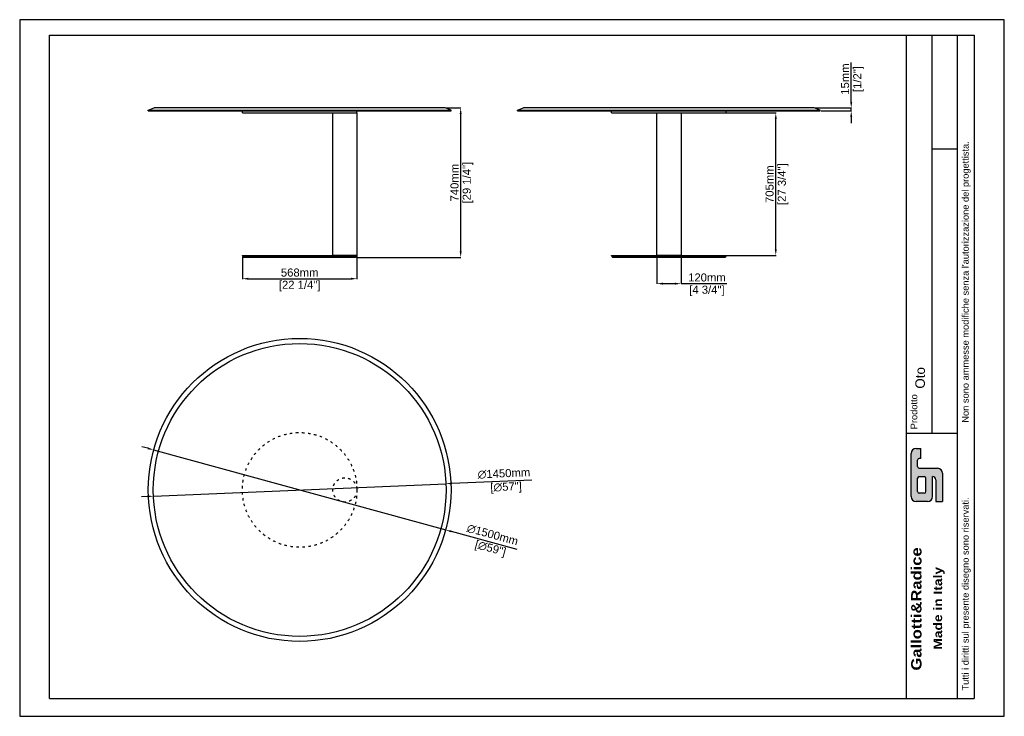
# Model space of a CAD drawing. Header units: millimetres. Extents: x 287 to 9776, y 2043 to 9555.
# Tile 1 of 2: x 287 to 5164, y 6107 to 9555. Entities that reach past the tile are written whole.
import ezdxf

# ---------------------------------------------------------------- set-up
doc = ezdxf.new("R2010")
doc.units = ezdxf.units.MM
doc.linetypes.add('ACAD_ISO03W100', pattern=[30, 12, -18])
doc.styles.get("Standard").update_dxf_attribs({"font": 'arial.ttf'})
doc.dimstyles.new('PRODOTTI', dxfattribs={"dimtxt": 40, "dimasz": 30, "dimexe": 1.25, "dimexo": 5, "dimgap": 10, "dimtad": 1, "dimzin": 12, "dimtxsty": 'Standard', "dimcen": 2.5, "dimclrd": 252, "dimclre": 252, "dimclrt": 252, "dimadec": 0, "dimazin": 3, "dimtfac": 1, "dimtmove": 0, "dimatfit": 3, "dimfxl": 1, "dimtfillclr": 134, "dimarcsym": 0})

# ---------------------------------------------------------------- blocks, each defined once
blk = doc.blocks.new('*D5')
at = {"color": 252, "lineweight": -2, "transparency": 16777216}
for p, q in [((921.4, 7433.2), (892.5, 7441.1)), ((950.3, 7425.3), (2397.1, 7029.2)), ((2751.8, 6932.2), (2426.1, 7021.3))]:
    blk.add_line(p, q, dxfattribs=at)
at = {"color": 252, "transparency": 16777216}
for points in [[(922.7, 7438), (920.1, 7428.4), (950.3, 7425.3)], [(2427.4, 7026.1), (2424.7, 7016.5), (2397.1, 7029.2)]]:
    blk.add_solid(points, dxfattribs=at)
at = {"layer": 'Defpoints', "color": 0, "transparency": 16777216}
for p in [(950.3, 7425.3), (2397.1, 7029.2)]:
    blk.add_point(p, dxfattribs=at)
at = {"color": 252, "transparency": 16777216, "insert": (2619.1, 6968.5), "char_height": 40, "attachment_point": 5, "rotation": 344.6907}
blk.add_mtext('∅1500mm\\P [∅59"]', dxfattribs=at)
blk = doc.blocks.new('*D6')
at = {"color": 252, "lineweight": -2, "transparency": 16777216}
for p, q in [((2824.6, 7276.3), (2428, 7259.4)), ((949.4, 7196.4), (2398.1, 7258.1)), ((919.4, 7195.1), (889.4, 7193.8))]:
    blk.add_line(p, q, dxfattribs=at)
at = {"color": 252, "transparency": 16777216}
for points in [[(2427.8, 7264.4), (2428.3, 7254.4), (2398.1, 7258.1)], [(919.2, 7200.1), (919.6, 7190.1), (949.4, 7196.4)]]:
    blk.add_solid(points, dxfattribs=at)
at = {"layer": 'Defpoints', "color": 0, "transparency": 16777216}
for p in [(2398.1, 7258.1), (949.4, 7196.4)]:
    blk.add_point(p, dxfattribs=at)
at = {"color": 252, "transparency": 16777216, "insert": (2687.2, 7270.4), "char_height": 40, "attachment_point": 5, "rotation": 2.4399}
blk.add_mtext('∅1450mm\\P [∅57"]', dxfattribs=at)
blk = doc.blocks.new('*D7')
at = {"color": 252, "lineweight": -2, "transparency": 16777216}
for p, q in [((1389.7, 8382), (1389.7, 8271.5)), ((1957.7, 8383.5), (1957.7, 8271.5)), ((1419.7, 8272.8), (1927.7, 8272.8))]:
    blk.add_line(p, q, dxfattribs=at)
at = {"color": 252, "transparency": 16777216}
for points in [[(1419.7, 8277.8), (1419.7, 8267.8), (1389.7, 8272.8)], [(1927.7, 8277.8), (1927.7, 8267.8), (1957.7, 8272.8)]]:
    blk.add_solid(points, dxfattribs=at)
at = {"layer": 'Defpoints', "color": 0, "transparency": 16777216}
for p in [(1389.7, 8387), (1957.7, 8388.5), (1957.7, 8272.8)]:
    blk.add_point(p, dxfattribs=at)
at = {"color": 252, "transparency": 16777216, "char_height": 40, "attachment_point": 5}
for s, insert in [('568mm', (1673.7, 8303.2)), ('[22 1/4"]', (1673.7, 8236.9))]:
    blk.add_mtext(s, dxfattribs=dict(at, insert=insert))
blk = doc.blocks.new('*D8')
at = {"color": 252, "lineweight": -2, "transparency": 16777216}
for p, q in [((3567.9, 9093.5), (4033.4, 9093.5)), ((4032.2, 8418.5), (4032.2, 9063.5)), ((3567.9, 8388.5), (4033.4, 8388.5))]:
    blk.add_line(p, q, dxfattribs=at)
at = {"color": 252, "transparency": 16777216}
for points in [[(4027.2, 9063.5), (4037.2, 9063.5), (4032.2, 9093.5)], [(4027.2, 8418.5), (4037.2, 8418.5), (4032.2, 8388.5)]]:
    blk.add_solid(points, dxfattribs=at)
at = {"layer": 'Defpoints', "color": 0, "transparency": 16777216}
for p in [(3562.9, 9093.5), (4032.2, 9093.5), (3562.9, 8388.5)]:
    blk.add_point(p, dxfattribs=at)
at = {"color": 252, "transparency": 16777216, "char_height": 40, "attachment_point": 5, "rotation": 90}
for s, insert in [('705mm', (4001.7, 8741)), ('[27 3/4"]', (4068.1, 8741))]:
    blk.add_mtext(s, dxfattribs=dict(at, insert=insert))
blk = doc.blocks.new('*D9')
at = {"color": 252, "lineweight": -2, "transparency": 16777216}
for p, q in [((4406, 9148.5), (4406, 9344.1)), ((4227.9, 9118.5), (4407.3, 9118.5)), ((4257.9, 9103.5), (4407.3, 9103.5)), ((4406, 9103.5), (4406, 9118.5)), ((4406, 9073.5), (4406, 9043.5))]:
    blk.add_line(p, q, dxfattribs=at)
at = {"color": 252, "transparency": 16777216}
for points in [[(4401, 9148.5), (4411, 9148.5), (4406, 9118.5)], [(4401, 9073.5), (4411, 9073.5), (4406, 9103.5)]]:
    blk.add_solid(points, dxfattribs=at)
at = {"layer": 'Defpoints', "color": 0, "transparency": 16777216}
for p in [(4222.9, 9118.5), (4252.9, 9103.5), (4406, 9118.5)]:
    blk.add_point(p, dxfattribs=at)
at = {"color": 252, "transparency": 16777216, "char_height": 40, "attachment_point": 5, "rotation": 90}
for s, insert in [('15mm', (4375.6, 9261.3)), ('[1/2"]', (4441.9, 9261.3))]:
    blk.add_mtext(s, dxfattribs=dict(at, insert=insert))
blk = doc.blocks.new('*D10')
at = {"color": 252, "lineweight": -2, "transparency": 16777216}
for p, q in [((2398.7, 9118.5), (2472.6, 9118.5)), ((2471.3, 8408.5), (2471.3, 9088.5)), ((1955.7, 8378.5), (2472.6, 8378.5))]:
    blk.add_line(p, q, dxfattribs=at)
at = {"color": 252, "transparency": 16777216}
for points in [[(2466.3, 9088.5), (2476.3, 9088.5), (2471.3, 9118.5)], [(2466.3, 8408.5), (2476.3, 8408.5), (2471.3, 8378.5)]]:
    blk.add_solid(points, dxfattribs=at)
at = {"layer": 'Defpoints', "color": 0, "transparency": 16777216}
for p in [(2393.7, 9118.5), (2471.3, 9118.5), (1950.7, 8378.5)]:
    blk.add_point(p, dxfattribs=at)
at = {"color": 252, "transparency": 16777216, "char_height": 40, "attachment_point": 5, "rotation": 90}
for s, insert in [('740mm', (2440.9, 8748.5)), ('[29 1/4"]', (2507.2, 8748.5))]:
    blk.add_mtext(s, dxfattribs=dict(at, insert=insert))
blk = doc.blocks.new('*D11')
at = {"color": 252, "lineweight": -2, "transparency": 16777216}
for p, q in [((3442.9, 8383.5), (3442.9, 8247.2)), ((3562.9, 8383.5), (3562.9, 8247.2)), ((3472.9, 8248.5), (3532.9, 8248.5)), ((3562.9, 8248.5), (3789.5, 8248.5))]:
    blk.add_line(p, q, dxfattribs=at)
at = {"color": 252, "transparency": 16777216}
for points in [[(3472.9, 8253.5), (3472.9, 8243.5), (3442.9, 8248.5)], [(3532.9, 8253.5), (3532.9, 8243.5), (3562.9, 8248.5)]]:
    blk.add_solid(points, dxfattribs=at)
at = {"layer": 'Defpoints', "color": 0, "transparency": 16777216}
for p in [(3442.9, 8388.5), (3562.9, 8388.5), (3562.9, 8248.5)]:
    blk.add_point(p, dxfattribs=at)
at = {"color": 252, "transparency": 16777216, "char_height": 40, "attachment_point": 5}
for s, insert in [('120mm', (3691.2, 8278.9)), ('[4 3/4"]', (3691.2, 8212.6))]:
    blk.add_mtext(s, dxfattribs=dict(at, insert=insert))

msp = doc.modelspace()

# ---------------------------------------------------------------- hatches: boundary and pattern name
h = msp.add_hatch(color=256)
h.paths.add_polyline_path([(4743.339, 7334.236, -0.41421356), (4735.128, 7342.448), (4735.128, 7375.294, -0.41421356), (4743.339, 7383.505), (4751.551, 7383.505), (4751.551, 7432.774), (4726.916, 7432.774, 0.41421356), (4702.282, 7408.14), (4702.282, 7194.642, 0.41421356), (4726.916, 7170.007), (4784.397, 7170.007, 0.41421356), (4809.031, 7194.642), (4809.031, 7293.179, -0.41421356), (4825.454, 7276.756), (4825.454, 7170.007), (4858.3, 7170.007), (4858.3, 7309.602, 0.41421356), (4833.665, 7334.236)])
h.paths.add_polyline_path([(4767.974, 7293.179, -0.41421356), (4776.185, 7284.968), (4776.185, 7219.276, -0.41421356), (4767.974, 7211.065), (4743.339, 7211.065, -0.41421356), (4735.128, 7219.276), (4735.128, 7284.968, -0.41421356), (4743.339, 7293.179)], flags=16)

# ---------------------------------------------------------------- linework, layer by layer
for p, q in [((434.577, 9479.366), (4194.151, 9479.366)), ((434.577, 6195.326), (434.577, 9479.366)), ((4194.151, 9479.366), (5015.297, 9479.366)), ((4678.627, 9479.366), (4678.627, 7508.617)), ((4805.905, 9479.366), (4805.905, 7508.617)), ((4933.182, 7508.617), (4933.182, 9479.366)), ((5015.297, 9479.366), (5015.297, 6195.326)), ((923.729, 9107.542), (953.729, 9118.542)), ((923.729, 9103.542), (923.729, 9107.542)), ((923.729, 9107.542), (2423.729, 9107.542)), ((1389.729, 9103.542), (1957.729, 9103.542)), ((1389.729, 9093.542), (1389.729, 9103.542)), ((1389.729, 9093.542), (1957.729, 9093.542)), ((1957.729, 9093.542), (1957.729, 9103.542)), ((2423.729, 9107.542), (2393.729, 9118.542)), ((2423.729, 9103.542), (2423.729, 9107.542)), ((2752.854, 9107.542), (2782.854, 9118.542)), ((2752.854, 9103.542), (2752.854, 9107.542)), ((2752.854, 9107.542), (4252.854, 9107.542)), ((3218.854, 9103.542), (3786.854, 9103.542)), ((3218.854, 9093.542), (3218.854, 9103.542)), ((3218.854, 9093.542), (3786.854, 9093.542)), ((3786.854, 9093.542), (3786.854, 9103.542)), ((4252.854, 9107.542), (4222.854, 9118.542)), ((4252.854, 9103.542), (4252.854, 9107.542)), ((4805.905, 8916.622), (4933.182, 8916.622)), ((1389.729, 8385.542), (1389.729, 8388.542)), ((1389.729, 8388.542), (1957.729, 8388.542)), ((1389.729, 8385.542), (1396.729, 8378.542)), ((1389.729, 8385.542), (1957.729, 8385.542)), ((1673.729, 8378.542), (1396.729, 8378.542)), ((1950.729, 8378.542), (1673.729, 8378.542)), ((1957.729, 8385.542), (1950.729, 8378.542)), ((1957.729, 8388.542), (1957.729, 8388.542)), ((1957.729, 8385.542), (1957.729, 8388.542)), ((1957.729, 8388.542), (1957.729, 8385.542)), ((3218.854, 8385.542), (3218.854, 8388.542)), ((3218.854, 8388.542), (3786.854, 8388.542)), ((3218.854, 8385.542), (3225.854, 8378.542)), ((3218.854, 8385.542), (3786.854, 8385.542)), ((3502.854, 8378.542), (3225.854, 8378.542)), ((3779.854, 8378.542), (3502.854, 8378.542)), ((3786.854, 8385.542), (3779.854, 8378.542)), ((3786.854, 8388.542), (3786.854, 8388.542)), ((3786.854, 8385.542), (3786.854, 8388.542)), ((3786.854, 8388.542), (3786.854, 8385.542)), ((4678.627, 7508.617), (4678.627, 6195.326)), ((4678.627, 7508.617), (4933.182, 7508.617)), ((4768.953, 7508.617), (4768.953, 7508.617)), ((4933.182, 6195.326), (4933.182, 7508.617)), ((4726.916, 7432.774), (4751.551, 7432.774)), ((4751.551, 7383.505), (4751.551, 7432.774)), ((4702.282, 7194.642), (4702.282, 7408.14)), ((4735.128, 7342.448), (4735.128, 7375.294)), ((4751.551, 7383.505), (4743.339, 7383.505)), ((4743.339, 7334.236), (4833.665, 7334.236)), ((4735.128, 7219.276), (4735.128, 7284.968)), ((4743.339, 7293.179), (4767.974, 7293.179)), ((4776.185, 7219.276), (4776.185, 7284.968)), ((4809.031, 7194.642), (4809.031, 7293.179)), ((4825.454, 7276.756), (4825.454, 7170.007)), ((4858.3, 7309.602), (4858.3, 7170.007)), ((4767.974, 7211.065), (4743.339, 7211.065)), ((4784.397, 7170.007), (4726.916, 7170.007)), ((4825.454, 7170.007), (4858.3, 7170.007)), ((434.577, 6195.326), (5015.297, 6195.326))]:
    msp.add_line(p, q)
for points in [[(5164.375, 6106.509), (5164.375, 9555.321), (286.771, 9555.321), (286.771, 6106.509)], [(1957.729, 8388.542), (1837.729, 8388.542), (1837.729, 9093.542), (1957.729, 9093.542)], [(3562.854, 8388.542), (3442.854, 8388.542), (3442.854, 9093.542), (3562.854, 9093.542)]]:
    msp.add_lwpolyline(points, close=True)
for points in [[(923.729, 9107.542), (923.729, 9103.542), (2423.729, 9103.542), (2423.729, 9107.542)], [(2393.729, 9118.542), (953.729, 9118.542)], [(2752.854, 9107.542), (2752.854, 9103.542), (4252.854, 9103.542), (4252.854, 9107.542)], [(4222.854, 9118.542), (2782.854, 9118.542)]]:
    msp.add_lwpolyline(points)
for radius in [750, 725]:
    msp.add_circle((1673.729, 7227.264), radius)
at = {"linetype": 'ACAD_ISO03W100'}
for centre, radius in [((1673.729, 7227.264), 284), ((1897.729, 7227.264), 60)]:
    msp.add_circle(centre, radius, dxfattribs=at)
for centre, radius, start, end in [((4726.916, 7408.14), 24.634, 90, 180), ((4743.339, 7375.294), 8.211, 90, 180), ((4743.339, 7342.448), 8.211, 180, 270), ((4833.665, 7309.602), 24.634, 0, 90), ((4743.339, 7284.968), 8.211, 90, 180), ((4767.974, 7284.968), 8.211, 0, 90), ((4809.031, 7276.756), 16.423, 0, 90), ((4743.339, 7219.276), 8.211, 180, 270), ((4767.974, 7219.276), 8.211, 270, 0), ((4726.916, 7194.642), 24.634, 180, 270), ((4784.397, 7194.642), 24.634, 270, 0)]:
    msp.add_arc(centre, radius, start, end)

# ---------------------------------------------------------------- texts
at = {"attachment_point": 1, "rotation": 90}
for s, insert, char_height, width in [("{\\fArial|b0|i0|c0|p34;Tutti i diritti sul presente disegno sono riservati.                             Non sono ammesse modifiche senza l'autorizzazione del progettista.}  ", (4955.103, 6234.286), 32.845824, 3245.08037), ('Oto', (4723.57, 7728.447), 47.52, 764.19235), ('{\\fArial|b0|i0|c0|p34;Prodotto}', (4700.359, 7527.508), 32.84582, 178.94534), ('{\\fArial Black|b0|i0|c0|p34;Gallotti&Radice}', (4702.875, 6333.026), 51.23949, 746.42299), ('{\\fArial Black|b0|i0|c0|p34;Made in Italy}', (4813.652, 6436.416), 42.69957, 438.57701)]:
    msp.add_mtext(s, dxfattribs=dict(at, insert=insert, char_height=char_height, width=width))

# ---------------------------------------------------------------- dimensions: what is measured, and where the dimension line sits
for base, p1, p2, picture, middle in [((4406.044, 9118.542), (4252.854, 9103.542), (4222.854, 9118.542), '*D9', (4406.044, 9261.325)), ((2471.341, 9118.542), (1950.729, 8378.542), (2393.729, 9118.542), '*D10', (2471.341, 8748.542)), ((4032.159, 9093.542), (3562.854, 8388.542), (3562.854, 9093.542), '*D8', (4032.159, 8741.042))]:
    dim = msp.add_linear_dim(base=base, p1=p1, p2=p2, angle=90, dimstyle='PRODOTTI', override={"dimpost": 'mm\\X'})
    dim.commit()
    dim.dimension.update_dxf_attribs({"geometry": picture, "text_midpoint": middle})
for base, p1, p2, picture, middle in [((1957.729, 8272.798), (1389.729, 8387.042), (1957.729, 8388.542), '*D7', (1673.729, 8272.798)), ((3562.854, 8248.475), (3442.854, 8388.542), (3562.854, 8388.542), '*D11', (3691.175, 8248.475))]:
    dim = msp.add_linear_dim(base=base, p1=p1, p2=p2, dimstyle='PRODOTTI', override={"dimpost": 'mm\\X'})
    dim.commit()
    dim.dimension.update_dxf_attribs({"geometry": picture, "text_midpoint": middle})
for p1, p2, picture, middle in [((950.343, 7425.287), (2397.115, 7029.242), '*D5', (2619.137, 6968.464)), ((949.386, 7196.4), (2398.072, 7258.129), '*D6', (2687.218, 7270.449))]:
    dim = msp.add_diameter_dim_2p(p1=p1, p2=p2, dimstyle='PRODOTTI', override={"dimpost": 'mm\\X'})
    dim.commit()
    dim.dimension.update_dxf_attribs({"geometry": picture, "text_midpoint": middle, "dimtype": 163})

doc.saveas('drawing.dxf')
